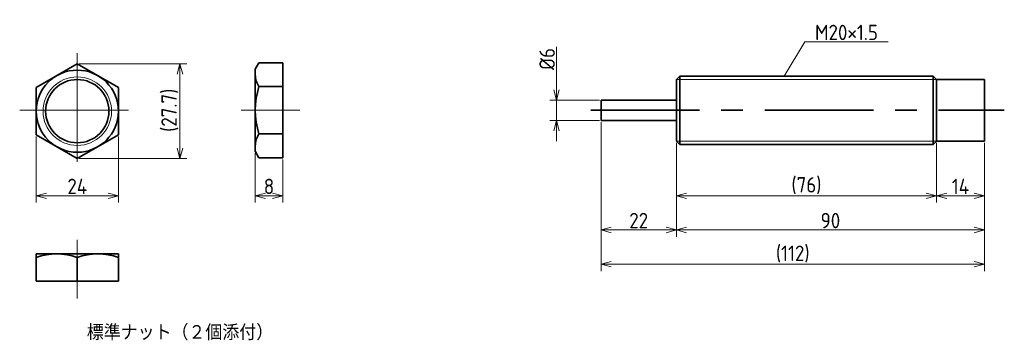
# Model space of a CAD drawing. Header units: millimetres. Extents: x 58 to 346, y 107 to 201.
import ezdxf

# ---------------------------------------------------------------- set-up
doc = ezdxf.new("R2010")
doc.units = ezdxf.units.MM
doc.linetypes.add('CENTER', pattern=[50.8, 31.75, -6.35, 6.35, -6.35])
doc.layers.get('0').update_dxf_attribs({"plot": 0})
doc.layers.add('図形', color=7, linetype='Continuous', lineweight=35)
doc.layers.add('寸法・文字', color=3, linetype='Continuous', lineweight=18)
doc.layers.get('0').off()
doc.styles.add('Dimension', font='isocp.shx', dxfattribs={"bigfont": 'bigfont.shx'})
doc.dimstyles.new('DXF用', dxfattribs={"dimtxt": 4.5, "dimasz": 3, "dimexe": 2, "dimexo": 0.5, "dimgap": 0.5, "dimtad": 1, "dimdec": 3, "dimdsep": 46, "dimtxsty": 'Dimension', "dimblk": 'OPEN30', "dimcen": 2.5, "dimclrd": 3, "dimclre": 3, "dimclrt": 3, "dimazin": 2, "dimtfac": 1, "dimtdec": 3, "dimtmove": 0, "dimatfit": 3, "dimldrblk": 'OPEN30', "dimfxl": 1, "dimlwd": 18, "dimlwe": 18, "dimarcsym": 0})

# ---------------------------------------------------------------- blocks, each defined once
blk = doc.blocks.new('_Open30')
at = {"color": 0, "linetype": 'ByBlock', "lineweight": -2}
for p, q in [((-1, 0.268), (0, 0)), ((0, 0), (-1, -0.268)), ((0, 0), (-1, 0))]:
    blk.add_line(p, q, dxfattribs=at)
blk = doc.blocks.new('*D1')
at = {"layer": 'Defpoints', "color": 0}
for p in [(250, 166), (340, 166), (250, 140)]:
    blk.add_point(p, dxfattribs=at)
at = {"layer": '寸法・文字', "color": 3, "lineweight": 18}
for p, q in [((250, 165.5), (250, 138)), ((340, 165.5), (340, 138)), ((337, 140), (253, 140))]:
    blk.add_line(p, q, dxfattribs=at)
at = {"layer": '寸法・文字', "color": 3, "lineweight": 18, "xscale": 3, "yscale": 3, "zscale": 3, "rotation": 180}
blk.add_blockref('_Open30', (250, 140), dxfattribs=at)
at = {"layer": '寸法・文字', "color": 3, "lineweight": 18, "xscale": 3, "yscale": 3, "zscale": 3}
blk.add_blockref('_Open30', (340, 140), dxfattribs=at)
at = {"layer": '寸法・文字', "color": 3, "insert": (295, 142.75), "char_height": 4.5, "attachment_point": 5, "style": 'Dimension'}
blk.add_mtext('90', dxfattribs=at)
blk = doc.blocks.new('*D2')
at = {"layer": 'Defpoints', "color": 0}
for p in [(228, 172), (250, 166), (228, 140)]:
    blk.add_point(p, dxfattribs=at)
at = {"layer": '寸法・文字', "color": 3, "lineweight": 18}
for p, q in [((228, 171.5), (228, 138)), ((250, 165.5), (250, 138)), ((247, 140), (231, 140))]:
    blk.add_line(p, q, dxfattribs=at)
at = {"layer": '寸法・文字', "color": 3, "lineweight": 18, "xscale": 3, "yscale": 3, "zscale": 3, "rotation": 180}
blk.add_blockref('_Open30', (228, 140), dxfattribs=at)
at = {"layer": '寸法・文字', "color": 3, "lineweight": 18, "xscale": 3, "yscale": 3, "zscale": 3}
blk.add_blockref('_Open30', (250, 140), dxfattribs=at)
at = {"layer": '寸法・文字', "color": 3, "insert": (239, 142.75), "char_height": 4.5, "attachment_point": 5, "style": 'Dimension'}
blk.add_mtext('22', dxfattribs=at)
blk = doc.blocks.new('*D4')
at = {"layer": 'Defpoints', "color": 0}
for p in [(228, 172), (340, 166), (340, 130)]:
    blk.add_point(p, dxfattribs=at)
at = {"layer": '寸法・文字', "color": 3, "lineweight": 18}
for p, q in [((228, 171.5), (228, 128)), ((340, 165.5), (340, 128)), ((231, 130), (337, 130))]:
    blk.add_line(p, q, dxfattribs=at)
at = {"layer": '寸法・文字', "color": 3, "lineweight": 18, "xscale": 3, "yscale": 3, "zscale": 3, "rotation": 180}
blk.add_blockref('_Open30', (228, 130), dxfattribs=at)
at = {"layer": '寸法・文字', "color": 3, "lineweight": 18, "xscale": 3, "yscale": 3, "zscale": 3}
blk.add_blockref('_Open30', (340, 130), dxfattribs=at)
at = {"layer": '寸法・文字', "color": 3, "insert": (284, 132.975), "char_height": 4.5, "attachment_point": 5, "style": 'Dimension'}
blk.add_mtext('(112)', dxfattribs=at)
blk = doc.blocks.new('*D6')
at = {"layer": 'Defpoints', "color": 0}
for p in [(250, 166), (326, 166), (250, 150)]:
    blk.add_point(p, dxfattribs=at)
at = {"layer": '寸法・文字', "color": 3, "lineweight": 18}
for p, q in [((250, 165.5), (250, 148)), ((326, 165.5), (326, 148)), ((323, 150), (253, 150))]:
    blk.add_line(p, q, dxfattribs=at)
at = {"layer": '寸法・文字', "color": 3, "lineweight": 18, "xscale": 3, "yscale": 3, "zscale": 3, "rotation": 180}
blk.add_blockref('_Open30', (250, 150), dxfattribs=at)
at = {"layer": '寸法・文字', "color": 3, "lineweight": 18, "xscale": 3, "yscale": 3, "zscale": 3}
blk.add_blockref('_Open30', (326, 150), dxfattribs=at)
at = {"layer": '寸法・文字', "color": 3, "insert": (288, 152.975), "char_height": 4.5, "attachment_point": 5, "style": 'Dimension'}
blk.add_mtext('(76)', dxfattribs=at)
blk = doc.blocks.new('*D7')
at = {"layer": 'Defpoints', "color": 0}
for p in [(326, 166), (340, 166), (340, 150)]:
    blk.add_point(p, dxfattribs=at)
at = {"layer": '寸法・文字', "color": 3, "lineweight": 18}
for p, q in [((326, 165.5), (326, 148)), ((340, 165.5), (340, 148)), ((329, 150), (337, 150))]:
    blk.add_line(p, q, dxfattribs=at)
at = {"layer": '寸法・文字', "color": 3, "lineweight": 18, "xscale": 3, "yscale": 3, "zscale": 3, "rotation": 180}
blk.add_blockref('_Open30', (326, 150), dxfattribs=at)
at = {"layer": '寸法・文字', "color": 3, "lineweight": 18, "xscale": 3, "yscale": 3, "zscale": 3}
blk.add_blockref('_Open30', (340, 150), dxfattribs=at)
at = {"layer": '寸法・文字', "color": 3, "insert": (333, 152.75), "char_height": 4.5, "attachment_point": 5, "style": 'Dimension'}
blk.add_mtext('14', dxfattribs=at)
blk = doc.blocks.new('*D8')
at = {"layer": 'Defpoints', "color": 0}
for p in [(215, 178), (228, 178), (228, 172)]:
    blk.add_point(p, dxfattribs=at)
at = {"layer": '寸法・文字', "color": 3, "lineweight": 18}
for p, q in [((215, 181), (215, 193.54)), ((227.5, 178), (213, 178)), ((215, 172), (215, 178)), ((227.5, 172), (213, 172)), ((215, 169), (215, 166))]:
    blk.add_line(p, q, dxfattribs=at)
at = {"layer": '寸法・文字', "color": 3, "lineweight": 18, "xscale": 3, "yscale": 3, "zscale": 3}
for p, rotation in [((215, 178), 270), ((215, 172), 90)]:
    blk.add_blockref('_Open30', p, dxfattribs=dict(at, rotation=rotation))
at = {"layer": '寸法・文字', "color": 3, "insert": (212.25, 190), "char_height": 4.5, "attachment_point": 5, "rotation": 90, "style": 'Dimension'}
blk.add_mtext('%%c6', dxfattribs=at)
blk = doc.blocks.new('*D9')
at = {"layer": 'Defpoints', "color": 0}
for p in [(63, 167.81), (87, 167.81), (87, 150)]:
    blk.add_point(p, dxfattribs=at)
at = {"layer": '寸法・文字', "color": 3, "lineweight": 18}
for p, q in [((63, 167.31), (63, 148)), ((87, 167.31), (87, 148)), ((66, 150), (84, 150))]:
    blk.add_line(p, q, dxfattribs=at)
at = {"layer": '寸法・文字', "color": 3, "lineweight": 18, "xscale": 3, "yscale": 3, "zscale": 3, "rotation": 180}
blk.add_blockref('_Open30', (63, 150), dxfattribs=at)
at = {"layer": '寸法・文字', "color": 3, "lineweight": 18, "xscale": 3, "yscale": 3, "zscale": 3}
blk.add_blockref('_Open30', (87, 150), dxfattribs=at)
at = {"layer": '寸法・文字', "color": 3, "insert": (75, 152.75), "char_height": 4.5, "attachment_point": 5, "style": 'Dimension'}
blk.add_mtext('24', dxfattribs=at)
blk = doc.blocks.new('*D10')
at = {"layer": 'Defpoints', "color": 0}
for p in [(75, 188.59), (75, 160.88), (105, 160.88)]:
    blk.add_point(p, dxfattribs=at)
at = {"layer": '寸法・文字', "color": 3, "lineweight": 18}
for p, q in [((75.5, 188.59), (107, 188.59)), ((105, 185.59), (105, 163.88)), ((75.5, 160.88), (107, 160.88))]:
    blk.add_line(p, q, dxfattribs=at)
at = {"layer": '寸法・文字', "color": 3, "lineweight": 18, "xscale": 3, "yscale": 3, "zscale": 3}
for p, rotation in [((105, 188.59), 90), ((105, 160.88), 270)]:
    blk.add_blockref('_Open30', p, dxfattribs=dict(at, rotation=rotation))
at = {"layer": '寸法・文字', "color": 3, "insert": (102.03, 175), "char_height": 4.5, "attachment_point": 5, "rotation": 90, "style": 'Dimension'}
blk.add_mtext('(27.7)', dxfattribs=at)
blk = doc.blocks.new('*D11')
at = {"layer": 'Defpoints', "color": 0}
for p in [(127, 163), (135, 161.14), (135, 150)]:
    blk.add_point(p, dxfattribs=at)
at = {"layer": '寸法・文字', "color": 3, "lineweight": 18}
for p, q in [((127, 162.5), (127, 148)), ((135, 160.64), (135, 148)), ((130, 150), (132, 150))]:
    blk.add_line(p, q, dxfattribs=at)
at = {"layer": '寸法・文字', "color": 3, "lineweight": 18, "xscale": 3, "yscale": 3, "zscale": 3, "rotation": 180}
blk.add_blockref('_Open30', (127, 150), dxfattribs=at)
at = {"layer": '寸法・文字', "color": 3, "lineweight": 18, "xscale": 3, "yscale": 3, "zscale": 3}
blk.add_blockref('_Open30', (135, 150), dxfattribs=at)
at = {"layer": '寸法・文字', "color": 3, "insert": (131, 152.75), "char_height": 4.5, "attachment_point": 5, "style": 'Dimension'}
blk.add_mtext('8', dxfattribs=at)

msp = doc.modelspace()

# ---------------------------------------------------------------- linework, layer by layer
at = {"layer": '図形', "color": 3, "linetype": 'CENTER', "lineweight": 18}
for p, q in [((75, 191.651), (75, 158.349)), ((58.1718, 175), (91.8282, 175)), ((122.8745, 175), (140, 175)), ((75, 137.1255), (75, 120))]:
    msp.add_line(p, q, dxfattribs=at)
at = {"layer": '図形'}
for p, q in [((75, 188.5921), (63, 181.6639)), ((87, 181.6639), (75, 188.5921)), ((127, 187), (128.0718, 188.8564)), ((127, 163), (127, 187)), ((128.0718, 188.8564), (135, 188.8564)), ((135, 161.1436), (135, 188.8564)), ((251, 185), (250, 184)), ((251, 165), (251, 185)), ((325, 185), (251, 185)), ((325, 185), (325, 165)), ((325, 185), (326, 184)), ((63, 181.6639), (63, 167.8075)), ((87, 167.8075), (87, 181.6639)), ((128.0718, 181.9282), (135, 181.9282)), ((250, 184), (250, 166)), ((326, 184), (326, 166)), ((340, 184), (326, 184)), ((340, 184), (340, 166)), ((250, 178), (228, 178)), ((228, 172), (228, 178)), ((250, 172), (228, 172)), ((63, 167.8075), (75, 160.8793)), ((75, 160.8793), (87, 167.8075)), ((128.0718, 168.0718), (135, 168.0718)), ((251, 165), (250, 166)), ((325, 165), (251, 165)), ((325, 165), (326, 166)), ((340, 166), (326, 166)), ((127, 163), (128.0718, 161.1436)), ((128.0718, 161.1436), (135, 161.1436)), ((63, 133), (87, 133)), ((63, 133), (63, 125)), ((87, 133), (87, 125)), ((75, 131.9282), (75, 125)), ((63, 125), (87, 125))]:
    msp.add_line(p, q, dxfattribs=at)
at = {"layer": '図形', "color": 3, "lineweight": 18}
for p, q in [((326, 184), (250, 184)), ((326, 166), (250, 166))]:
    msp.add_line(p, q, dxfattribs=at)
at = {"layer": '図形', "color": 3, "linetype": 'CENTER'}
msp.add_line((225, 175), (345.8, 175), dxfattribs=at)
at = {"layer": '図形'}
for radius in [12, 9.25]:
    msp.add_circle((75, 174.7357), radius, dxfattribs=at)
at = {"layer": '図形', "color": 3, "lineweight": 18}
msp.add_circle((75, 174.7357), 10, dxfattribs=at)
at = {"layer": '図形'}
for centre, radius, start, end in [((133.134, 185.3923), 6.134, 180, 214.384247), ((149.9282, 175), 22.9282, 162.412046, 197.587954), ((133.134, 164.6077), 6.134, 145.615753, 180), ((69, 115.6699), 17.3301, 69.743841, 110.256159), ((81, 115.6699), 17.3301, 69.74384, 110.256162)]:
    msp.add_arc(centre, radius, start, end, dxfattribs=at)

# ---------------------------------------------------------------- texts
at = {"layer": '寸法・文字', "insert": (290.5, 195.5), "char_height": 4.5, "attachment_point": 7, "style": 'Dimension'}
msp.add_mtext('M20×1.5', dxfattribs=at)
at = {"layer": '寸法・文字', "insert": (105, 110), "char_height": 4.5, "width": 70.9928, "attachment_point": 5, "style": 'Dimension'}
msp.add_mtext('{\\Ftxt.shx,bigfont.shx;標準ナット（２個添付）}', dxfattribs=at)

# ---------------------------------------------------------------- dimensions: what is measured, and where the dimension line sits
at = {"layer": '寸法・文字'}
for base, p1, p2, text, override, picture, middle in [((215, 178), (228, 172), (228, 178), '%%c<>', {"dimse1": 0, "dimse2": 0}, '*D8', (215, 190)), ((105, 160.8793), (75, 188.5921), (75, 160.8793), '(<>)', {"dimdec": 1}, '*D10', (105, 175))]:
    dim = msp.add_linear_dim(base=base, p1=p1, p2=p2, angle=90, text=text, dimstyle='DXF用', override=override, dxfattribs=at)
    dim.commit()
    dim.dimension.update_dxf_attribs({"geometry": picture, "text_midpoint": middle, "dimtype": 160})
for base, p1, p2, picture, middle in [((228, 140), (250, 166), (228, 172), '*D2', (239, 140)), ((250, 140), (340, 166), (250, 166), '*D1', (295, 140)), ((340, 150), (326, 166), (340, 166), '*D7', (333, 150))]:
    dim = msp.add_linear_dim(base=base, p1=p1, p2=p2, dimstyle='DXF用', override={"dimtxsty": 'Dimension'}, dxfattribs=at)
    dim.commit()
    dim.dimension.update_dxf_attribs({"geometry": picture, "text_midpoint": middle, "dimtype": 160})
for base, p1, p2, picture, middle in [((340, 130), (228, 172), (340, 166), '*D4', (284, 130)), ((250, 150), (326, 166), (250, 166), '*D6', (288, 150))]:
    dim = msp.add_linear_dim(base=base, p1=p1, p2=p2, text='(<>)', dimstyle='DXF用', override={"dimtxsty": 'Dimension'}, dxfattribs=at)
    dim.commit()
    dim.dimension.update_dxf_attribs({"geometry": picture, "text_midpoint": middle, "dimtype": 160})
for base, p1, p2, picture, middle in [((87, 150), (63, 167.8075), (87, 167.8075), '*D9', (75, 150)), ((135, 150), (127, 163), (135, 161.1436), '*D11', (131, 150))]:
    dim = msp.add_linear_dim(base=base, p1=p1, p2=p2, dimstyle='DXF用', dxfattribs=at)
    dim.commit()
    dim.dimension.update_dxf_attribs({"geometry": picture, "text_midpoint": middle, "dimtype": 160})

# ---------------------------------------------------------------- leaders
at = {"layer": '寸法・文字', "annotation_type": 0, "has_hookline": 1, "hookline_direction": 0, "text_width": 21.3364}
msp.add_leader([(281.5, 185), (287.5, 195), (290, 195)], dimstyle='DXF用', override={"dimgap": 0.5, "dimtad": 1}, dxfattribs=at)

doc.saveas('drawing.dxf')
